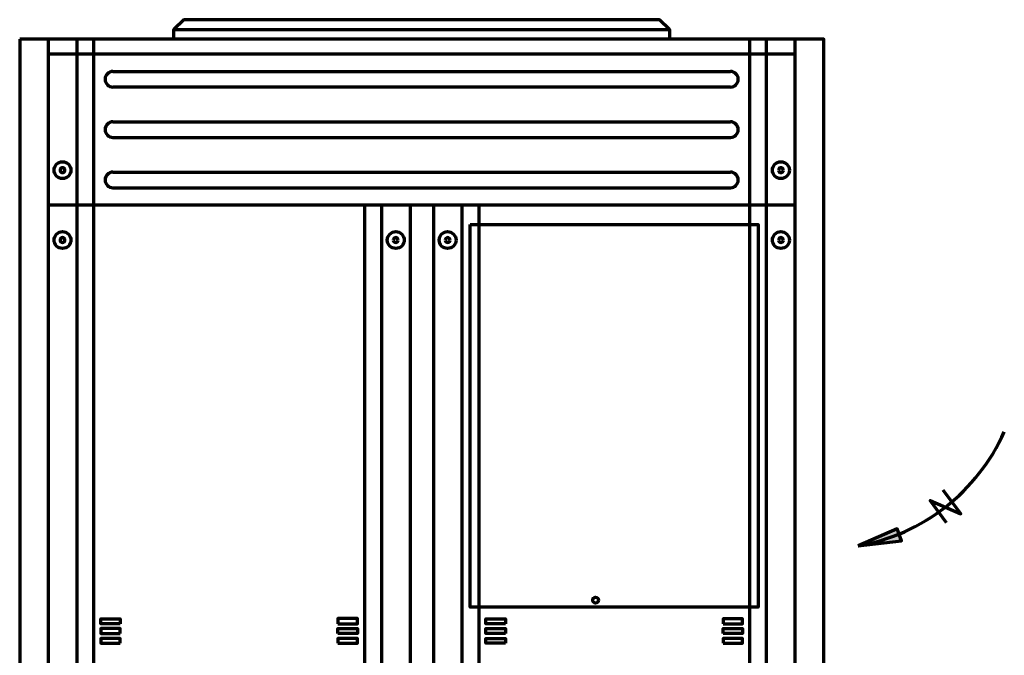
# Model space of a CAD drawing. Header units: millimetres. Extents: x -728 to 29511, y 335 to 17581.
# Tile 5 of 6: x 8397 to 11833, y 5769 to 7988. Entities that reach past the tile are written whole.
import ezdxf

# ---------------------------------------------------------------- set-up
doc = ezdxf.new("R2010")
doc.units = ezdxf.units.MM
doc.layers.add('DETALHE_VRV_EXTERNA', color=8, linetype='Continuous', lineweight=18)
doc.layers.add('KGL_CONFEA-6_DE_152_E06_PE_R02 - Legenda - DETALHE VRV EXTERNA_dwg', color=8, linetype='Continuous', lineweight=18)

# ---------------------------------------------------------------- blocks, each defined once
blk = doc.blocks.new('KGL_CONFEA-6_DE_152_E06_PE_R02 - Legenda - DETALHE VRV EXTERNA_dwg_DETALHE_VRV_EXTERNA-1082228-DETALHE VRV EXTERNA-1127583-12 - FIXAÇÃO CONDENSADORA')
at = {"layer": 'DETALHE_VRV_EXTERNA', "lineweight": 70}
blk.add_hatch(color=7, dxfattribs=at).paths.add_polyline_path([(8902.6, 6151.3), (9054, 6168.5), (9038.6, 6210.6)])
at = {"layer": 'DETALHE_VRV_EXTERNA', "color": 7, "lineweight": 70}
for p, q in [((6515.2, 7919.9), (6515.2, 7953.9)), ((6076.3, 7919.9), (6076.3, 4367.4)), ((6175.8, 7919.9), (6175.8, 4598.2)), ((8583.4, 4598.2), (8583.4, 7919.9)), ((8682.9, 4367.4), (8682.9, 7919.9)), ((8682.9, 7867.9), (6076.3, 7867.9)), ((6302.1, 7807.2), (8457.1, 7807.2)), ((6302.1, 7752.9), (8457.1, 7752.9)), ((6302.1, 7631.4), (8457.1, 7631.4)), ((6302.1, 7577.1), (8457.1, 7577.1)), ((6302.1, 7455.7), (8457.1, 7455.7)), ((6302.1, 7401.4), (8457.1, 7401.4)), ((8682.9, 7340.7), (6076.3, 7340.7)), ((7180.5, 7340.7), (7180.5, 4598.2)), ((7239.3, 7340.7), (7239.3, 4598.2)), ((7338.9, 7340.7), (7338.9, 4367.4)), ((7420.3, 7340.7), (7420.3, 4367.4)), ((7519.9, 7340.7), (7519.9, 4598.2)), ((7578.7, 7340.7), (7578.7, 4598.2))]:
    blk.add_line(p, q, dxfattribs=at)
at = {"layer": 'DETALHE_VRV_EXTERNA', "color": 7, "lineweight": 70, "flags": 128}
for points in [[(8244, 7953.9), (8210, 7987.8), (6549.2, 7987.8), (6515.2, 7953.9), (8244, 7953.9), (8244, 7919.9)], [(5976.7, 7919.9), (5976.7, 4367.4), (8782.5, 4367.4), (8782.5, 7919.9), (5976.7, 7919.9)], [(6234.7, 7919.9), (6234.7, 4598.2), (6240.9, 4367.4)], [(8518.3, 4367.4), (8524.6, 4598.2), (8524.6, 7919.9)], [(9210.5, 6232.2), (9153.5, 6310.1), (9261.5, 6263.6), (9200, 6346.1)]]:
    blk.add_lwpolyline(points, dxfattribs=at)
for points in [[(7549.3, 7272.8), (8554, 7272.8), (8554, 5937.8), (7549.3, 5937.8)], [(8902.6, 6151.3), (9054, 6168.5), (9038.6, 6210.6)], [(6327.8, 5879.8), (6259.9, 5879.8), (6259.9, 5896.8), (6327.8, 5896.8)], [(7087.4, 5879.8), (7155.2, 5879.8), (7155.2, 5897.3), (7087.4, 5897.3)], [(7671.9, 5879.8), (7604, 5879.8), (7604, 5896.8), (7671.9, 5896.8)], [(8431.4, 5879.8), (8499.3, 5879.8), (8499.3, 5896.8), (8431.4, 5896.8)], [(6327.8, 5845.6), (6327.8, 5862.7), (6259.9, 5862.7), (6259.9, 5845.6)], [(7087.4, 5845.6), (7087.4, 5862.7), (7155.2, 5862.7), (7155.2, 5845.6)], [(7671.9, 5845.6), (7604, 5845.6), (7604, 5862.7), (7671.9, 5862.7)], [(8431.4, 5845.6), (8431.4, 5862.7), (8499.3, 5862.7), (8499.3, 5845.6)], [(6327.8, 5811.4), (6327.8, 5828.5), (6259.9, 5828.5), (6259.9, 5811.4)], [(7087.4, 5811.4), (7155.2, 5811.4), (7155.2, 5828.5), (7087.4, 5828.5)], [(7671.9, 5811.4), (7604, 5811.4), (7604, 5828.5), (7671.9, 5828.5)], [(8431.4, 5811.4), (8499.3, 5811.4), (8499.3, 5828.5), (8431.4, 5828.5)]]:
    blk.add_lwpolyline(points, close=True, dxfattribs=at)
at = {"layer": 'DETALHE_VRV_EXTERNA', "color": 7, "lineweight": 70}
for centre, radius in [((6126, 7462.6), 29.4), ((8633.2, 7462.6), 29.4), ((6126, 7218.7), 29.4), ((7289.1, 7218.7), 29.4), ((7470.1, 7218.7), 29.4), ((8633.2, 7218.7), 29.4), ((7986.6, 5962), 10.2)]:
    blk.add_circle(centre, radius, dxfattribs=at)
for centre, radius, start, end in [((6302.1, 7780), 27.2, 90, 270), ((8457.1, 7780), 27.2, 270, 90), ((6302.1, 7604.3), 27.2, 90, 270), ((8457.1, 7604.3), 27.2, 270, 90), ((6126, 7462.6), 8.49, 0, 180), ((6126, 7462.6), 8.49, 180, 0), ((8633.2, 7462.6), 8.49, 0, 180), ((8633.2, 7462.6), 8.49, 180, 0), ((6302.1, 7428.5), 27.2, 90, 270), ((8457.1, 7428.5), 27.2, 270, 90), ((6126, 7218.7), 8.49, 0, 180), ((6126, 7218.7), 8.49, 180, 0), ((7289.1, 7218.7), 8.49, 0, 180), ((7289.1, 7218.7), 8.49, 180, 0), ((7470.1, 7218.7), 8.49, 0, 180), ((7470.1, 7218.7), 8.49, 180, 0), ((8633.2, 7218.7), 8.49, 0, 180), ((8633.2, 7218.7), 8.49, 180, 0), ((8783.8, 6829.2), 688.2, 279.938, 336.0557)]:
    blk.add_arc(centre, radius, start, end, dxfattribs=at)
blk = doc.blocks.new('KGL_CONFEA-6_DE_152_E06_PE_R02 - Legenda - DETALHE VRV EXTERNA_dwg-1127582-12 - FIXAÇÃO CONDENSADORA')
blk.add_blockref('KGL_CONFEA-6_DE_152_E06_PE_R02 - Legenda - DETALHE VRV EXTERNA_dwg_DETALHE_VRV_EXTERNA-1082228-DETALHE VRV EXTERNA-1127583-12 - FIXAÇÃO CONDENSADORA', (0, 0))

msp = doc.modelspace()

# ---------------------------------------------------------------- block references
at = {"layer": 'KGL_CONFEA-6_DE_152_E06_PE_R02 - Legenda - DETALHE VRV EXTERNA_dwg', "color": 7, "lineweight": 70}
msp.add_blockref('KGL_CONFEA-6_DE_152_E06_PE_R02 - Legenda - DETALHE VRV EXTERNA_dwg-1127582-12 - FIXAÇÃO CONDENSADORA', (2419.9, 0), dxfattribs=at)

doc.saveas('drawing.dxf')
